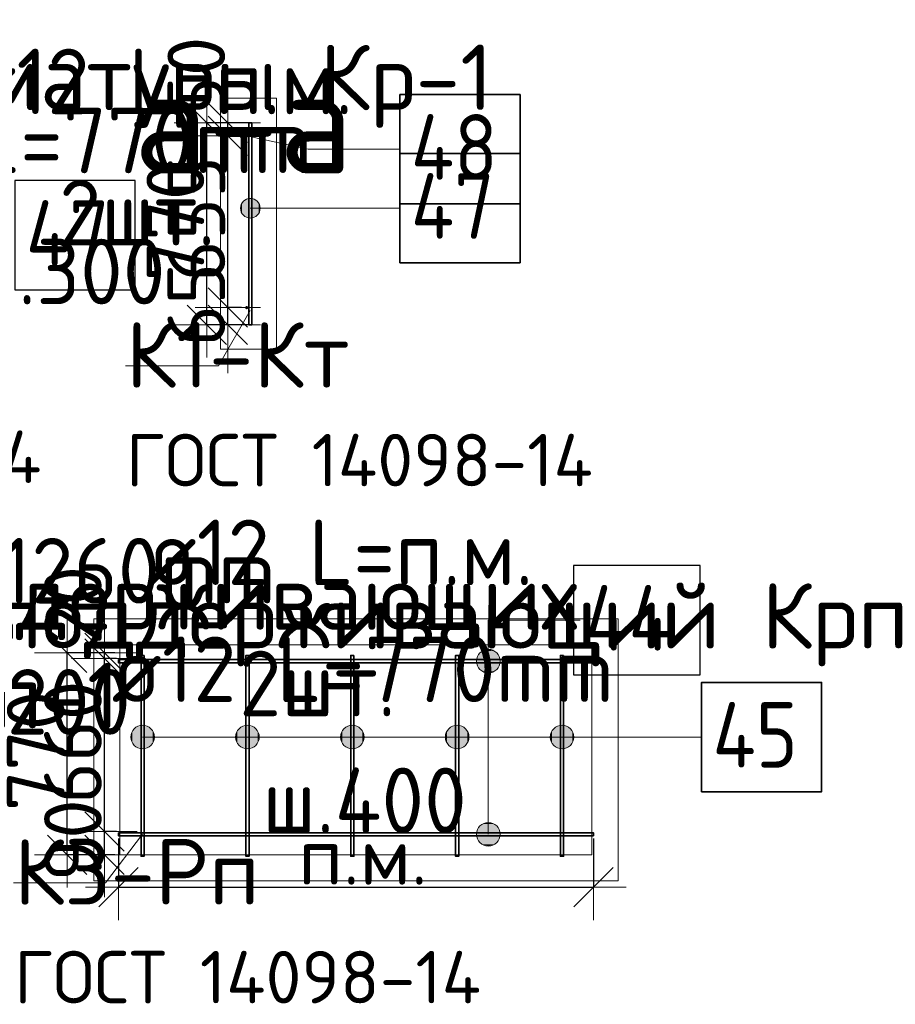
# Model space of a CAD drawing. Header units: millimetres. Extents: x 13527 to 139154, y -122592 to 61893.
# Tile 129 of 130: x 104926 to 108266, y 50713 to 54468. Entities that reach past the tile are written whole.
import ezdxf

# ---------------------------------------------------------------- set-up
doc = ezdxf.new("R2010")
doc.units = ezdxf.units.MM
doc.header["$PDMODE"] = 65
for name, color, linetype, lineweight in [('Standard', 7, 'Continuous', 25), ('Арм.стержн. Доп. арматура', 180, 'Continuous', 35), ('Размерная линия_ общее', 7, 'Continuous', 13)]:
    doc.layers.add(name, color=color, linetype=linetype, lineweight=lineweight)
doc.layers.add('Арм.стержн. Фиксатор', color=7, linetype='Continuous', lineweight=35, true_color=0x501e0f)
doc.styles.add('ARIAL', font='ARIAL.TTF')
doc.styles.add('ISOCPEUR', font='isocpeur.ttf')
doc.dimstyles.new('DIMSTYLE_3', dxfattribs={"dimtxt": 220, "dimasz": 250, "dimexe": 0, "dimexo": 0, "dimgap": 110, "dimtad": 2, "dimdec": 0, "dimrnd": 5, "dimzin": 12, "dimdsep": 46, "dimtxsty": 'ISOCPEUR', "dimblk1": 'ALL_ML_STRICH', "dimblk2": 'ALL_ML_STRICH', "dimsah": 1, "dimcen": 0, "dimclrd": 7, "dimclre": 256, "dimclrt": 7, "dimadec": 0, "dimazin": 0, "dimtfac": 1, "dimtdec": 0, "dimtix": 1, "dimtmove": 2, "dimatfit": 3, "dimfxl": 0, "dimtvp": 1.2, "dimtzin": 0, "dimlwd": 0, "dimlwe": -3, "dimarcsym": 0})
doc.dimstyles.new('DIMSTYLE_5', dxfattribs={"dimtxt": 220, "dimasz": 250, "dimexe": 0, "dimexo": 0, "dimgap": 110, "dimtad": 2, "dimdec": 0, "dimrnd": 5, "dimzin": 12, "dimdsep": 46, "dimtxsty": 'ISOCPEUR', "dimblk1": 'ALL_ML_STRICH', "dimblk2": 'ALL_ML_STRICH', "dimsah": 1, "dimcen": 0, "dimclrd": 7, "dimclre": 256, "dimclrt": 7, "dimadec": 0, "dimazin": 0, "dimtfac": 1, "dimtdec": 0, "dimtix": 1, "dimtmove": 2, "dimatfit": 3, "dimfxl": 0, "dimtzin": 0, "dimlwd": 0, "dimlwe": -3, "dimarcsym": 0})

# ---------------------------------------------------------------- blocks, each defined once
blk = doc.blocks.new('ALL_ML_STRICH')
at = {"color": 0, "linetype": 'ByBlock', "lineweight": -2}
for p, q in [((0, -0.5), (0, 0.5)), ((-0.3, -0.3), (0.3, 0.3)), ((-1, 0), (0.5, 0))]:
    blk.add_line(p, q, dxfattribs=at)
blk = doc.blocks.new('*D59')
at = {"layer": 'DEFPOINTS', "color": 7, "linetype": 'Continuous', "lineweight": 13, "transparency": 33554687}
for p in [(105395, 51371.3), (105249.2, 51283.3), (105389, 51283.3)]:
    blk.add_point(p, dxfattribs=at)
at = {"layer": 'Размерная линия_ общее', "color": 253, "linetype": 'Continuous', "lineweight": -2, "true_color": 0xa0a0a0, "transparency": 33554687}
for p, q in [((105295, 51371.3), (105249.2, 51371.3)), ((105289, 51283.3), (105249.2, 51283.3))]:
    blk.add_line(p, q, dxfattribs=at)
at = {"layer": 'Размерная линия_ общее', "color": 7, "linetype": 'Continuous', "lineweight": -2, "transparency": 33554687}
blk.add_line((105249.2, 51283.3), (105249.2, 51371.3), dxfattribs=at)
at = {"layer": 'Размерная линия_ общее', "color": 7, "linetype": 'Continuous', "lineweight": 13, "transparency": 33554687, "xscale": 250, "yscale": 250, "zscale": 250}
for p, rotation in [((105249.2, 51283.3), 270), ((105249.2, 51371.3), 90)]:
    blk.add_blockref('ALL_ML_STRICH', p, dxfattribs=dict(at, rotation=rotation))
at = {"layer": 'Размерная линия_ общее', "color": 7, "linetype": 'Continuous', "lineweight": 13, "transparency": 33554687, "insert": (105129.2, 51338.3), "char_height": 220, "width": 440, "attachment_point": 5, "rotation": 90, "style": 'ISOCPEUR'}
blk.add_mtext('\\A1;{90}', dxfattribs=at)
blk = doc.blocks.new('*D60')
at = {"layer": 'DEFPOINTS', "color": 7, "linetype": 'Continuous', "lineweight": 13, "transparency": 33554687}
for p in [(105395, 52031.3), (105249.2, 51371.3), (105395, 51371.3)]:
    blk.add_point(p, dxfattribs=at)
at = {"layer": 'Размерная линия_ общее', "color": 253, "linetype": 'Continuous', "lineweight": -2, "true_color": 0xa0a0a0, "transparency": 33554687}
for p, q in [((105295, 52031.3), (105249.2, 52031.3)), ((105295, 51371.3), (105249.2, 51371.3))]:
    blk.add_line(p, q, dxfattribs=at)
at = {"layer": 'Размерная линия_ общее', "color": 7, "linetype": 'Continuous', "lineweight": -2, "transparency": 33554687}
blk.add_line((105249.2, 51371.3), (105249.2, 52031.3), dxfattribs=at)
at = {"layer": 'Размерная линия_ общее', "color": 7, "linetype": 'Continuous', "lineweight": 13, "transparency": 33554687, "xscale": 250, "yscale": 250, "zscale": 250}
for p, rotation in [((105249.2, 52031.3), 90), ((105249.2, 51371.3), 270)]:
    blk.add_blockref('ALL_ML_STRICH', p, dxfattribs=dict(at, rotation=rotation))
at = {"layer": 'Размерная линия_ общее', "color": 7, "linetype": 'Continuous', "lineweight": 13, "transparency": 33554687, "insert": (105129.2, 51712.3), "char_height": 220, "width": 660, "attachment_point": 5, "rotation": 90, "style": 'ISOCPEUR'}
blk.add_mtext('\\A1;{660}', dxfattribs=at)
blk = doc.blocks.new('*D61')
at = {"layer": 'DEFPOINTS', "color": 7, "linetype": 'Continuous', "lineweight": 13, "transparency": 33554687}
for p in [(105389, 52053.3), (105249.2, 52031.3), (105395, 52031.3)]:
    blk.add_point(p, dxfattribs=at)
at = {"layer": 'Размерная линия_ общее', "color": 253, "linetype": 'Continuous', "lineweight": -2, "true_color": 0xa0a0a0, "transparency": 33554687}
for p, q in [((105289, 52053.3), (105249.2, 52053.3)), ((105295, 52031.3), (105249.2, 52031.3))]:
    blk.add_line(p, q, dxfattribs=at)
at = {"layer": 'Размерная линия_ общее', "color": 7, "linetype": 'Continuous', "lineweight": -2, "transparency": 33554687}
blk.add_line((105249.2, 52031.3), (105249.2, 52053.3), dxfattribs=at)
at = {"layer": 'Размерная линия_ общее', "color": 7, "linetype": 'Continuous', "lineweight": 13, "transparency": 33554687, "xscale": 250, "yscale": 250, "zscale": 250}
for p, rotation in [((105249.2, 52031.3), 270), ((105249.2, 52053.3), 90)]:
    blk.add_blockref('ALL_ML_STRICH', p, dxfattribs=dict(at, rotation=rotation))
at = {"layer": 'Размерная линия_ общее', "color": 7, "linetype": 'Continuous', "lineweight": 13, "transparency": 33554687, "insert": (105129, 52234), "char_height": 220, "width": 440, "attachment_point": 5, "rotation": 90, "style": 'ISOCPEUR'}
blk.add_mtext('\\A1;{20}', dxfattribs=at)
blk = doc.blocks.new('*D62')
at = {"layer": 'DEFPOINTS', "color": 7, "linetype": 'Continuous', "lineweight": 13, "transparency": 33554687}
for p in [(105389, 52053.3), (105107.2, 51283.3), (105389, 51283.3)]:
    blk.add_point(p, dxfattribs=at)
at = {"layer": 'Размерная линия_ общее', "color": 253, "linetype": 'Continuous', "lineweight": -2, "true_color": 0xa0a0a0, "transparency": 33554687}
for p, q in [((105289, 52053.3), (105107.2, 52053.3)), ((105289, 51283.3), (105107.2, 51283.3))]:
    blk.add_line(p, q, dxfattribs=at)
at = {"layer": 'Размерная линия_ общее', "color": 7, "linetype": 'Continuous', "lineweight": -2, "transparency": 33554687}
blk.add_line((105107.2, 51283.3), (105107.2, 52053.3), dxfattribs=at)
at = {"layer": 'Размерная линия_ общее', "color": 7, "linetype": 'Continuous', "lineweight": 13, "transparency": 33554687, "xscale": 250, "yscale": 250, "zscale": 250}
for p, rotation in [((105107.2, 52053.3), 90), ((105107.2, 51283.3), 270)]:
    blk.add_blockref('ALL_ML_STRICH', p, dxfattribs=dict(at, rotation=rotation))
at = {"layer": 'Размерная линия_ общее', "color": 7, "linetype": 'Continuous', "lineweight": 13, "transparency": 33554687, "insert": (104987.2, 51679.3), "char_height": 220, "width": 660, "attachment_point": 5, "rotation": 90, "style": 'ISOCPEUR'}
blk.add_mtext('\\A1;{770}', dxfattribs=at)
blk = doc.blocks.new('*D525')
at = {"layer": 'DEFPOINTS', "color": 7, "linetype": 'Continuous', "lineweight": 13, "transparency": 33554687}
for p in [(105819.9, 54074.6), (105640, 53304.6), (105819.9, 53304.6)]:
    blk.add_point(p, dxfattribs=at)
at = {"layer": 'Размерная линия_ общее', "color": 253, "linetype": 'Continuous', "lineweight": -2, "true_color": 0xa0a0a0, "transparency": 33554687}
for p, q in [((105719.9, 54074.6), (105640, 54074.6)), ((105719.9, 53304.6), (105640, 53304.6))]:
    blk.add_line(p, q, dxfattribs=at)
at = {"layer": 'Размерная линия_ общее', "color": 7, "linetype": 'Continuous', "lineweight": -2, "transparency": 33554687}
blk.add_line((105640, 53304.6), (105640, 54074.6), dxfattribs=at)
at = {"layer": 'Размерная линия_ общее', "color": 7, "linetype": 'Continuous', "lineweight": 13, "transparency": 33554687, "xscale": 250, "yscale": 250, "zscale": 250}
for p, rotation in [((105640, 54074.6), 90), ((105640, 53304.6), 270)]:
    blk.add_blockref('ALL_ML_STRICH', p, dxfattribs=dict(at, rotation=rotation))
at = {"layer": 'Размерная линия_ общее', "color": 7, "linetype": 'Continuous', "lineweight": 13, "transparency": 33554687, "insert": (105520, 53700.6), "char_height": 220, "width": 660, "attachment_point": 5, "rotation": 90, "style": 'ISOCPEUR'}
blk.add_mtext('\\A1;{770}', dxfattribs=at)
blk = doc.blocks.new('*D526')
at = {"layer": 'DEFPOINTS', "color": 7, "linetype": 'Continuous', "lineweight": 13, "transparency": 33554687}
for p in [(105792, 53369.6), (105720.1, 53304.6), (105819.9, 53304.6)]:
    blk.add_point(p, dxfattribs=at)
at = {"layer": 'Размерная линия_ общее', "color": 253, "linetype": 'Continuous', "lineweight": -2, "true_color": 0xa0a0a0, "transparency": 33554687}
for p, q in [((105772, 53369.6), (105720.1, 53369.6)), ((105799.9, 53304.6), (105720.1, 53304.6))]:
    blk.add_line(p, q, dxfattribs=at)
at = {"layer": 'Размерная линия_ общее', "color": 7, "linetype": 'Continuous', "lineweight": -2, "transparency": 33554687}
blk.add_line((105720.1, 53304.6), (105720.1, 53369.6), dxfattribs=at)
at = {"layer": 'Размерная линия_ общее', "color": 7, "linetype": 'Continuous', "lineweight": 13, "transparency": 33554687, "xscale": 250, "yscale": 250, "zscale": 250}
for p, rotation in [((105720.1, 53304.6), 270), ((105720.1, 53369.6), 90)]:
    blk.add_blockref('ALL_ML_STRICH', p, dxfattribs=dict(at, rotation=rotation))
at = {"layer": 'Размерная линия_ общее', "color": 7, "linetype": 'Continuous', "lineweight": 13, "transparency": 33554687, "insert": (105599.9, 53381.1), "char_height": 220, "width": 440, "attachment_point": 5, "rotation": 90, "style": 'ISOCPEUR'}
blk.add_mtext('\\A1;{65}', dxfattribs=at)
blk = doc.blocks.new('*D527')
at = {"layer": 'DEFPOINTS', "color": 7, "linetype": 'Continuous', "lineweight": 13, "transparency": 33554687}
for p in [(105798, 54024.6), (105720.1, 53369.6), (105792, 53369.6)]:
    blk.add_point(p, dxfattribs=at)
at = {"layer": 'Размерная линия_ общее', "color": 253, "linetype": 'Continuous', "lineweight": -2, "true_color": 0xa0a0a0, "transparency": 33554687}
for p, q in [((105778, 54024.6), (105720.1, 54024.6)), ((105772, 53369.6), (105720.1, 53369.6))]:
    blk.add_line(p, q, dxfattribs=at)
at = {"layer": 'Размерная линия_ общее', "color": 7, "linetype": 'Continuous', "lineweight": -2, "transparency": 33554687}
blk.add_line((105720.1, 53369.6), (105720.1, 54024.6), dxfattribs=at)
at = {"layer": 'Размерная линия_ общее', "color": 7, "linetype": 'Continuous', "lineweight": 13, "transparency": 33554687, "xscale": 250, "yscale": 250, "zscale": 250}
for p, rotation in [((105720.1, 54024.6), 90), ((105720.1, 53369.6), 270)]:
    blk.add_blockref('ALL_ML_STRICH', p, dxfattribs=dict(at, rotation=rotation))
at = {"layer": 'Размерная линия_ общее', "color": 7, "linetype": 'Continuous', "lineweight": 13, "transparency": 33554687, "insert": (105600.1, 53708.1), "char_height": 220, "width": 660, "attachment_point": 5, "rotation": 90, "style": 'ISOCPEUR'}
blk.add_mtext('\\A1;{655}', dxfattribs=at)
blk = doc.blocks.new('*D528')
at = {"layer": 'DEFPOINTS', "color": 7, "linetype": 'Continuous', "lineweight": 13, "transparency": 33554687}
for p in [(105819.9, 54074.6), (105720.1, 54024.6), (105798, 54024.6)]:
    blk.add_point(p, dxfattribs=at)
at = {"layer": 'Размерная линия_ общее', "color": 253, "linetype": 'Continuous', "lineweight": -2, "true_color": 0xa0a0a0, "transparency": 33554687}
for p, q in [((105799.9, 54074.6), (105720.1, 54074.6)), ((105778, 54024.6), (105720.1, 54024.6))]:
    blk.add_line(p, q, dxfattribs=at)
at = {"layer": 'Размерная линия_ общее', "color": 7, "linetype": 'Continuous', "lineweight": -2, "transparency": 33554687}
blk.add_line((105720.1, 54024.6), (105720.1, 54074.6), dxfattribs=at)
at = {"layer": 'Размерная линия_ общее', "color": 7, "linetype": 'Continuous', "lineweight": 13, "transparency": 33554687, "xscale": 250, "yscale": 250, "zscale": 250}
for p, rotation in [((105720.1, 54024.6), 270), ((105720.1, 54074.6), 90)]:
    blk.add_blockref('ALL_ML_STRICH', p, dxfattribs=dict(at, rotation=rotation))
at = {"layer": 'Размерная линия_ общее', "color": 7, "linetype": 'Continuous', "lineweight": 13, "transparency": 33554687, "insert": (105599.9, 54247.7), "char_height": 220, "width": 440, "attachment_point": 5, "rotation": 90, "style": 'ISOCPEUR'}
blk.add_mtext('\\A1;{50}', dxfattribs=at)
blk = doc.blocks.new('*D653')
at = {"layer": 'DEFPOINTS', "color": 7, "linetype": 'Continuous', "lineweight": 13, "transparency": 33554687}
for p in [(105302.7, 51365.3), (107114.7, 51365.3), (105302.7, 51159.1)]:
    blk.add_point(p, dxfattribs=at)
at = {"layer": 'Размерная линия_ общее', "color": 253, "linetype": 'Continuous', "lineweight": -2, "true_color": 0xa0a0a0, "transparency": 33554687}
for p, q in [((105302.7, 51345.3), (105302.7, 51159.1)), ((107114.7, 51345.3), (107114.7, 51159.1))]:
    blk.add_line(p, q, dxfattribs=at)
at = {"layer": 'Размерная линия_ общее', "color": 7, "linetype": 'Continuous', "lineweight": -2, "transparency": 33554687}
blk.add_line((105302.7, 51159.1), (107114.7, 51159.1), dxfattribs=at)
at = {"layer": 'Размерная линия_ общее', "color": 7, "linetype": 'Continuous', "lineweight": 13, "transparency": 33554687, "xscale": 250, "yscale": 250, "zscale": 250, "rotation": 180}
blk.add_blockref('ALL_ML_STRICH', (105302.7, 51159.1), dxfattribs=at)
at = {"layer": 'Размерная линия_ общее', "color": 7, "linetype": 'Continuous', "lineweight": 13, "transparency": 33554687, "xscale": 250, "yscale": 250, "zscale": 250}
blk.add_blockref('ALL_ML_STRICH', (107114.7, 51159.1), dxfattribs=at)
at = {"layer": 'Размерная линия_ общее', "color": 7, "linetype": 'Continuous', "lineweight": 13, "transparency": 33554687, "insert": (105988.7, 51389.1), "char_height": 220, "width": 11, "attachment_point": 1, "line_spacing_factor": 0.60241, "style": 'ISOCPEUR'}
blk.add_mtext('п.м.', dxfattribs=at)

msp = doc.modelspace()

# ---------------------------------------------------------------- hatches: boundary and pattern name
at = {"layer": 'Арм.стержн. Доп. арматура', "linetype": 'Continuous', "lineweight": 35, "transparency": 33554687}
for points in [[(105798, 54024.6), (105797.5, 54026.9), (105796.2, 54028.9), (105794.3, 54030.2), (105792, 54030.6), (105789.7, 54030.2), (105787.8, 54028.9), (105786.5, 54026.9), (105786, 54024.6), (105786.5, 54022.3), (105787.8, 54020.4), (105789.7, 54019.1), (105792, 54018.6), (105794.3, 54019.1), (105796.2, 54020.4), (105797.5, 54022.3)], [(105798, 53369.6), (105797.5, 53371.9), (105796.2, 53373.9), (105794.3, 53375.2), (105792, 53375.6), (105789.7, 53375.2), (105787.8, 53373.9), (105786.5, 53371.9), (105786, 53369.6), (105786.5, 53367.3), (105787.8, 53365.4), (105789.7, 53364.1), (105792, 53363.6), (105794.3, 53364.1), (105796.2, 53365.4), (105797.5, 53367.3)]]:
    msp.add_hatch(color=34, dxfattribs=at).paths.add_polyline_path(points)
at = {"layer": 'Арм.стержн. Доп. арматура', "linetype": 'Continuous', "lineweight": 13, "transparency": 33554687}
for points in [[(105787.3, 53716.7), (105787.3, 53781.2), (105773.8, 53767.7)], [(105806, 53711.4), (105806, 53786.4), (105787.3, 53781.2)], [(105806, 53711.4), (105787.3, 53781.2), (105787.3, 53716.7)], [(105824.8, 53716.7), (105824.8, 53781.2), (105806, 53786.4)], [(105824.8, 53716.7), (105806, 53786.4), (105806, 53711.4)], [(105838.3, 53730.2), (105838.3, 53767.7), (105824.8, 53781.2)], [(105838.3, 53730.2), (105824.8, 53781.2), (105824.8, 53716.7)], [(105773.8, 53730.2), (105773.8, 53767.7), (105768.5, 53748.9)], [(105787.3, 53716.7), (105773.8, 53767.7), (105773.8, 53730.2)], [(105838.3, 53767.7), (105838.3, 53730.2), (105843.5, 53748.9)]]:
    msp.add_hatch(color=7, dxfattribs=at).paths.add_polyline_path(points)
at = {"layer": 'Арм.стержн. Фиксатор', "linetype": 'Continuous', "lineweight": 13, "transparency": 33554687}
for points in [[(106752.5, 52043.8), (106675.1, 52043.8), (106668.8, 52021.3)], [(106752.5, 52043.8), (106668.8, 52021.3), (106758.8, 52021.3)], [(106736.3, 52060), (106691.3, 52060), (106675.1, 52043.8)], [(106736.3, 52060), (106675.1, 52043.8), (106752.5, 52043.8)], [(106691.3, 52060), (106736.3, 52060), (106713.8, 52066.3)], [(106758.8, 52021.3), (106668.8, 52021.3), (106675.1, 51998.8)], [(106758.8, 52021.3), (106675.1, 51998.8), (106752.5, 51998.8)], [(106752.5, 51998.8), (106675.1, 51998.8), (106691.3, 51982.6)], [(106752.5, 51998.8), (106691.3, 51982.6), (106736.3, 51982.6)], [(106736.3, 51982.6), (106691.3, 51982.6), (106713.8, 51976.3)], [(105356.3, 51709.6), (105356.3, 51754.6), (105350, 51732.1)], [(105372.5, 51693.4), (105372.5, 51770.8), (105356.3, 51754.6)], [(105372.5, 51693.4), (105356.3, 51754.6), (105356.3, 51709.6)], [(105395, 51687.1), (105395, 51777.1), (105372.5, 51770.8)], [(105395, 51687.1), (105372.5, 51770.8), (105372.5, 51693.4)], [(105417.5, 51693.4), (105417.5, 51770.8), (105395, 51777.1)], [(105417.5, 51693.4), (105395, 51777.1), (105395, 51687.1)], [(105433.7, 51709.6), (105433.7, 51754.6), (105417.5, 51770.8)], [(105433.7, 51709.6), (105417.5, 51770.8), (105417.5, 51693.4)], [(105433.7, 51754.6), (105433.7, 51709.6), (105440, 51732.1)], [(105756.3, 51709.6), (105756.3, 51754.6), (105750, 51732.1)], [(105772.5, 51693.4), (105772.5, 51770.8), (105756.3, 51754.6)], [(105772.5, 51693.4), (105756.3, 51754.6), (105756.3, 51709.6)], [(105795, 51687.1), (105795, 51777.1), (105772.5, 51770.8)], [(105795, 51687.1), (105772.5, 51770.8), (105772.5, 51693.4)], [(105817.5, 51693.4), (105817.5, 51770.8), (105795, 51777.1)], [(105817.5, 51693.4), (105795, 51777.1), (105795, 51687.1)], [(105833.7, 51709.6), (105833.7, 51754.6), (105817.5, 51770.8)], [(105833.7, 51709.6), (105817.5, 51770.8), (105817.5, 51693.4)], [(105833.7, 51754.6), (105833.7, 51709.6), (105840, 51732.1)], [(106156.3, 51709.6), (106156.3, 51754.6), (106150, 51732.1)], [(106172.5, 51693.4), (106172.5, 51770.8), (106156.3, 51754.6)], [(106172.5, 51693.4), (106156.3, 51754.6), (106156.3, 51709.6)], [(106195, 51687.1), (106195, 51777.1), (106172.5, 51770.8)], [(106195, 51687.1), (106172.5, 51770.8), (106172.5, 51693.4)], [(106217.5, 51693.4), (106217.5, 51770.8), (106195, 51777.1)], [(106217.5, 51693.4), (106195, 51777.1), (106195, 51687.1)], [(106233.7, 51709.6), (106233.7, 51754.6), (106217.5, 51770.8)], [(106233.7, 51709.6), (106217.5, 51770.8), (106217.5, 51693.4)], [(106233.7, 51754.6), (106233.7, 51709.6), (106240, 51732.1)], [(106556.3, 51709.6), (106556.3, 51754.6), (106550, 51732.1)], [(106572.5, 51693.4), (106572.5, 51770.8), (106556.3, 51754.6)], [(106572.5, 51693.4), (106556.3, 51754.6), (106556.3, 51709.6)], [(106595, 51687.1), (106595, 51777.1), (106572.5, 51770.8)], [(106595, 51687.1), (106572.5, 51770.8), (106572.5, 51693.4)], [(106617.5, 51693.4), (106617.5, 51770.8), (106595, 51777.1)], [(106617.5, 51693.4), (106595, 51777.1), (106595, 51687.1)], [(106633.7, 51709.6), (106633.7, 51754.6), (106617.5, 51770.8)], [(106633.7, 51709.6), (106617.5, 51770.8), (106617.5, 51693.4)], [(106633.7, 51754.6), (106633.7, 51709.6), (106640, 51732.1)], [(106956.3, 51709.6), (106956.3, 51754.6), (106950, 51732.1)], [(106972.5, 51693.4), (106972.5, 51770.8), (106956.3, 51754.6)], [(106972.5, 51693.4), (106956.3, 51754.6), (106956.3, 51709.6)], [(106995, 51687.1), (106995, 51777.1), (106972.5, 51770.8)], [(106995, 51687.1), (106972.5, 51770.8), (106972.5, 51693.4)], [(107017.5, 51693.4), (107017.5, 51770.8), (106995, 51777.1)], [(107017.5, 51693.4), (106995, 51777.1), (106995, 51687.1)], [(107033.7, 51709.6), (107033.7, 51754.6), (107017.5, 51770.8)], [(107033.7, 51709.6), (107017.5, 51770.8), (107017.5, 51693.4)], [(107033.7, 51754.6), (107033.7, 51709.6), (107040, 51732.1)], [(106691.3, 51400), (106736.3, 51400), (106713.8, 51406.3)], [(106752.5, 51383.8), (106675.1, 51383.8), (106668.8, 51361.3)], [(106752.5, 51383.8), (106668.8, 51361.3), (106758.8, 51361.3)], [(106736.3, 51400), (106691.3, 51400), (106675.1, 51383.8)], [(106736.3, 51400), (106675.1, 51383.8), (106752.5, 51383.8)], [(106758.8, 51361.3), (106668.8, 51361.3), (106675.1, 51338.8)], [(106758.8, 51361.3), (106675.1, 51338.8), (106752.5, 51338.8)], [(106752.5, 51338.8), (106675.1, 51338.8), (106691.3, 51322.6)], [(106752.5, 51338.8), (106691.3, 51322.6), (106736.3, 51322.6)], [(106736.3, 51322.6), (106691.3, 51322.6), (106713.8, 51316.3)]]:
    msp.add_hatch(color=7, dxfattribs=at).paths.add_polyline_path(points)

# ---------------------------------------------------------------- linework, layer by layer
at = {"layer": 'Standard', "color": 52, "linetype": 'Continuous', "lineweight": 13, "transparency": 33554687}
for p, q in [((105308.7, 51283.3), (105308.7, 52083.3)), ((105308.7, 51283.3), (105308.7, 52083.3)), ((107108.7, 52083.3), (105308.7, 52083.3)), ((105308.7, 52083.3), (107108.7, 52083.3)), ((105308.7, 51283.3), (105308.7, 52083.3)), ((105308.7, 51283.3), (105308.7, 52083.3)), ((107108.7, 52083.3), (105308.7, 52083.3)), ((105308.7, 52083.3), (107108.7, 52083.3)), ((107108.7, 51283.3), (107108.7, 52083.3)), ((107108.7, 51283.3), (107108.7, 52083.3)), ((107108.7, 51283.3), (107108.7, 52083.3)), ((107108.7, 51283.3), (107108.7, 52083.3)), ((107108.7, 51283.3), (105308.7, 51283.3)), ((105308.7, 51283.3), (107108.7, 51283.3)), ((107108.7, 51283.3), (105308.7, 51283.3)), ((105308.7, 51283.3), (107108.7, 51283.3))]:
    msp.add_line(p, q, dxfattribs=at)
at = {"layer": 'Standard', "color": 7, "linetype": 'Continuous', "lineweight": 13, "transparency": 33554687}
for points in [[(105692, 53210.6), (105906, 53210.6), (105906, 54168.6), (105692, 54168.6), (105692, 53210.6)], [(105806, 53358.5), (105684.9, 53147.8), (105329.6, 53147.8)], [(105208.7, 51183.3), (107208.7, 51183.3), (107208.7, 52183.3), (105208.7, 52183.3), (105208.7, 51183.3)], [(105395, 51361.3), (105253.3, 51176), (104903.3, 51176)]]:
    msp.add_lwpolyline(points, dxfattribs=at)
at = {"layer": 'Арм.стержн. Доп. арматура', "color": 7, "linetype": 'Continuous', "lineweight": 13, "transparency": 33554687}
for p, q in [((106026.4, 53973.9), (105792, 54024.6)), ((106026.4, 53973.9), (106376.4, 53973.9)), ((105806, 53786.4), (105806, 53786.4)), ((105768.5, 53748.9), (105768.5, 53748.9)), ((105906.4, 53748.9), (105806, 53748.9)), ((105843.5, 53748.9), (105843.5, 53748.9)), ((105906.4, 53748.9), (106376.4, 53748.9)), ((105806, 53711.4), (105806, 53711.4))]:
    msp.add_line(p, q, dxfattribs=at)
at = {"layer": 'Арм.стержн. Доп. арматура', "color": 7, "linetype": 'Continuous', "lineweight": 35, "transparency": 33554687}
for points in [[(106376.4, 53765.6), (106834.7, 53765.6), (106834.7, 54182.2), (106376.4, 54182.2), (106376.4, 53765.6)], [(106376.4, 53540.6), (106834.7, 53540.6), (106834.7, 53957.2), (106376.4, 53957.2), (106376.4, 53540.6)]]:
    msp.add_lwpolyline(points, dxfattribs=at)
at = {"layer": 'Арм.стержн. Доп. арматура', "color": 34, "linetype": 'Continuous', "lineweight": 35, "transparency": 33554687}
msp.add_lwpolyline([(105812, 54074.6), (105812, 53304.6), (105800, 53304.6), (105800, 54074.6), (105812, 54074.6)], dxfattribs=at)
at = {"layer": 'Арм.стержн. Доп. арматура', "color": 7, "linetype": 'Continuous', "lineweight": 25, "transparency": 33554687}
msp.add_lwpolyline([(104907.9, 53437.3), (105366.2, 53437.3), (105366.2, 53854), (104907.9, 53854), (104907.9, 53437.3)], dxfattribs=at)
at = {"layer": 'Арм.стержн. Доп. арматура', "color": 7, "linetype": 'Continuous', "lineweight": 13, "transparency": 33554687}
msp.add_circle((105806, 53748.9), 37.5, dxfattribs=at)
at = {"layer": 'Арм.стержн. Фиксатор', "color": 7, "linetype": 'Continuous', "lineweight": 13, "transparency": 33554687}
for p, q in [((106713.8, 52178), (107063.8, 52178)), ((106713.8, 52178), (106713.8, 52021.3)), ((106713.8, 52178), (106713.8, 51361.3)), ((106713.8, 52066.3), (106713.8, 52066.3)), ((106668.8, 52021.3), (106668.8, 52021.3)), ((106758.8, 52021.3), (106758.8, 52021.3)), ((106713.8, 51976.3), (106713.8, 51976.3)), ((105395, 51777.1), (105395, 51777.1)), ((105795, 51777.1), (105795, 51777.1)), ((106195, 51777.1), (106195, 51777.1)), ((106595, 51777.1), (106595, 51777.1)), ((106995, 51777.1), (106995, 51777.1)), ((105350, 51732.1), (105350, 51732.1)), ((107056.9, 51732.1), (105395, 51732.1)), ((105440, 51732.1), (105440, 51732.1)), ((105750, 51732.1), (105750, 51732.1)), ((107056.9, 51732.1), (105795, 51732.1)), ((105840, 51732.1), (105840, 51732.1)), ((106150, 51732.1), (106150, 51732.1)), ((107056.9, 51732.1), (106195, 51732.1)), ((106240, 51732.1), (106240, 51732.1)), ((106550, 51732.1), (106550, 51732.1)), ((107056.9, 51732.1), (106595, 51732.1)), ((106640, 51732.1), (106640, 51732.1)), ((106950, 51732.1), (106950, 51732.1)), ((107056.9, 51732.1), (106995, 51732.1)), ((107040, 51732.1), (107040, 51732.1)), ((107056.9, 51732.1), (107526.9, 51732.1)), ((105395, 51687.1), (105395, 51687.1)), ((105795, 51687.1), (105795, 51687.1)), ((106195, 51687.1), (106195, 51687.1)), ((106595, 51687.1), (106595, 51687.1)), ((106995, 51687.1), (106995, 51687.1)), ((106713.8, 51406.3), (106713.8, 51406.3)), ((106668.8, 51361.3), (106668.8, 51361.3)), ((106758.8, 51361.3), (106758.8, 51361.3)), ((106713.8, 51316.3), (106713.8, 51316.3))]:
    msp.add_line(p, q, dxfattribs=at)
at = {"layer": 'Арм.стержн. Фиксатор', "color": 7, "linetype": 'Continuous', "lineweight": 25, "transparency": 33554687}
msp.add_lwpolyline([(107038.8, 51969.6), (107522.1, 51969.6), (107522.1, 52386.3), (107038.8, 52386.3), (107038.8, 51969.6)], dxfattribs=at)
at = {"layer": 'Арм.стержн. Фиксатор', "color": 34, "linetype": 'Continuous', "lineweight": 35, "transparency": 33554687}
for points in [[(105302.7, 52027.3), (107114.7, 52027.3), (107114.7, 52015.3), (105302.7, 52015.3), (105302.7, 52027.3)], [(105401, 52043.3), (105401, 51277.3), (105389, 51277.3), (105389, 52043.3), (105401, 52043.3)], [(105801, 52043.3), (105801, 51277.3), (105789, 51277.3), (105789, 52043.3), (105801, 52043.3)], [(106201, 52043.3), (106201, 51277.3), (106189, 51277.3), (106189, 52043.3), (106201, 52043.3)], [(106601, 52043.3), (106601, 51277.3), (106589, 51277.3), (106589, 52043.3), (106601, 52043.3)], [(107001, 52043.3), (107001, 51277.3), (106989, 51277.3), (106989, 52043.3), (107001, 52043.3)], [(105302.7, 51367.3), (107114.7, 51367.3), (107114.7, 51355.3), (105302.7, 51355.3), (105302.7, 51367.3)]]:
    msp.add_lwpolyline(points, dxfattribs=at)
at = {"layer": 'Арм.стержн. Фиксатор', "color": 7, "linetype": 'Continuous', "lineweight": 35, "transparency": 33554687}
msp.add_lwpolyline([(107526.9, 51523.7), (107985.2, 51523.7), (107985.2, 51940.4), (107526.9, 51940.4), (107526.9, 51523.7)], dxfattribs=at)
at = {"layer": 'Арм.стержн. Фиксатор', "color": 7, "linetype": 'Continuous', "lineweight": 13, "transparency": 33554687}
for centre in [(106713.8, 52021.3), (105395, 51732.1), (105795, 51732.1), (106195, 51732.1), (106595, 51732.1), (106995, 51732.1), (106713.8, 51361.3)]:
    msp.add_circle(centre, 45, dxfattribs=at)

# ---------------------------------------------------------------- texts
at = {"layer": 'Standard', "color": 7, "linetype": 'Continuous', "lineweight": 13, "transparency": 33554687, "char_height": 250, "attachment_point": 2, "style": 'ISOCPEUR'}
for s, insert, width in [('\\A1;{\\fISOCPEUR|i0|b0;\\H250.000000;\\W1.000000;\\C7;Каркас поперечной арматуры Кр-1}\\P', (104016.5, 54373.1), 5647.778), ('\\A1;{\\fISOCPEUR|i0|b0;\\H250.000000;\\W1.000000;\\C7;Каркас поддерживающий Крп-1}\\P', (106127.8, 52319.6), 5009.994)]:
    msp.add_mtext(s, dxfattribs=dict(at, insert=insert, width=width))
at = {"layer": 'Standard', "color": 7, "linetype": 'Continuous', "lineweight": 18, "transparency": 33554687, "insert": (105779.5, 54281.3), "char_height": 400, "width": 1104, "attachment_point": 2, "style": 'ISOCPEUR'}
msp.add_mtext('\\A1;{\\fISOCPEUR|i0|b0;\\H400.000000;\\W1.000000;\\C7;а-а}\\P', dxfattribs=at)
at = {"layer": 'Standard', "color": 7, "linetype": 'Continuous', "lineweight": 13, "transparency": 33554687, "char_height": 250, "style": 'ARIAL'}
for s, insert, width, attachment_point, line_spacing_factor in [('\\A1;{\\fISOCPEUR|i0|b0;\\H250.000000;\\W1.000000;\\C7;К1-Кт}\\P{\\fISOCPEUR|i0|b0;\\H200.000000;\\W1.000000;\\C7;ГОСТ 14098-14}\\P', (103228, 53327.5), 2228.544, 1, 1.024096), ('\\A1;{\\fISOCPEUR|i0|b0;\\H250.000000;\\W1.000000;\\C7;К1-Кт}\\P{\\fISOCPEUR|i0|b0;\\H200.000000;\\W1.000000;\\C7;ГОСТ 14098-14}\\P', (105331, 53314.9), 2228.544, 1, 1.024096), ('\\A1;{\\fISOCPEUR|i0|b0;\\H250.000000;\\W1.000000;\\C7;Схема раскрепления поддерживающих}\\P{\\fISOCPEUR|i0|b0;\\H250.000000;\\W1.000000;\\C7;каркасов  Крп-1}\\P', (104056.8, 52391.2), 6078.52, 2, 0.903614), ('\\A1;{\\fISOCPEUR|i0|b0;\\H250.000000;\\W1.000000;\\C7;К3-Рп}\\P{\\fISOCPEUR|i0|b0;\\H200.000000;\\W1.000000;\\C7;ГОСТ 14098-14}\\P', (104904.7, 51343.1), 2223.136, 1, 1.024096)]:
    msp.add_mtext(s, dxfattribs=dict(at, insert=insert, width=width, attachment_point=attachment_point, line_spacing_factor=line_spacing_factor))
at = {"layer": 'Арм.стержн. Доп. арматура', "color": 7, "linetype": 'Continuous', "lineweight": 25, "transparency": 33554687, "char_height": 250, "attachment_point": 7, "style": 'ISOCPEUR'}
for s, insert, width in [('\\W0.94;ø12 L=п.м.', (104726.4, 54107.2), 1666.526), ('\\W0.96;ø12 L=770mm ', (104126.4, 53882.2), 2268.514), ('\\W0.88;48', (106418.1, 53857.2), 484.994), ('\\W0.94;2шт. ', (105076.4, 53607.2), 967.739), ('\\W0.88;47', (106418.1, 53632.2), 484.994), ('\\W0.88;47', (104949.5, 53529), 484.994), ('\\W0.95;ш.300 ', (104713.9, 53382.2), 1093.33)]:
    msp.add_mtext(s, dxfattribs=dict(at, insert=insert, width=width))
at = {"layer": 'Арм.стержн. Фиксатор', "color": 7, "linetype": 'Continuous', "lineweight": 25, "transparency": 33554687, "char_height": 250, "attachment_point": 7, "style": 'ISOCPEUR'}
for s, insert, width in [('\\W0.94;ø12 L=п.м.', (105413.8, 52311.3), 1666.526), ('\\W0.94;ø12 L=1260mm ', (103907.8, 52241.3), 2391.341), ('\\W0.89;44', (107080.5, 52061.3), 510.874), ('\\W0.96;ø12 L=770mm ', (105276.9, 51865.4), 2268.514), ('\\W0.94;2шт. ', (105763.8, 51811.3), 967.739), ('\\W0.92;ш.1200 ', (104495.3, 51741.3), 1214.02), ('\\W0.88;45', (107568.5, 51615.4), 484.994), ('\\W0.95;ш.400 ', (105851.9, 51365.4), 1118.528)]:
    msp.add_mtext(s, dxfattribs=dict(at, insert=insert, width=width))

# ---------------------------------------------------------------- dimensions: what is measured, and where the dimension line sits
at = {"layer": 'Размерная линия_ общее', "color": 7, "linetype": 'Continuous', "lineweight": 13, "transparency": 33554687}
for base, p1, p2, dimstyle, picture, middle in [((105720.1, 54074.6), (105778, 54024.6), (105799.9, 54074.6), 'DIMSTYLE_3', '*D528', (105599.9, 54247.7)), ((105640, 54074.6), (105719.9, 53304.6), (105719.9, 54074.6), 'DIMSTYLE_5', '*D525', (105520, 53700.6)), ((105720.1, 54024.6), (105772, 53369.6), (105778, 54024.6), 'DIMSTYLE_5', '*D527', (105600.1, 53708.1)), ((105720.1, 53369.6), (105799.9, 53304.6), (105772, 53369.6), 'DIMSTYLE_3', '*D526', (105599.9, 53381.1)), ((105249.2, 52053.3), (105295, 52031.3), (105289, 52053.3), 'DIMSTYLE_3', '*D61', (105129, 52234)), ((105107.2, 52053.3), (105289, 51283.3), (105289, 52053.3), 'DIMSTYLE_5', '*D62', (104987.2, 51679.3)), ((105249.2, 52031.3), (105295, 51371.3), (105295, 52031.3), 'DIMSTYLE_5', '*D60', (105129.2, 51712.3)), ((105249.2, 51371.3), (105289, 51283.3), (105295, 51371.3), 'DIMSTYLE_3', '*D59', (105129.2, 51338.3))]:
    dim = msp.add_linear_dim(base=base, p1=p1, p2=p2, angle=90, dimstyle=dimstyle, override={"dimpost": '<>', "dimclrd": 7, "dimclre": 253, "dimclrt": 7, "dimlwd": 0, "dimlwe": 65533}, dxfattribs=at)
    dim.commit()
    dim.dimension.update_dxf_attribs({"geometry": picture, "text_midpoint": middle, "dimtype": 160})
dim = msp.add_linear_dim(base=(107114.7, 51159.1), p1=(105302.7, 51345.3), p2=(107114.7, 51345.3), text='п.м.', dimstyle='DIMSTYLE_5', override={"dimpost": '<>', "dimclrd": 7, "dimclre": 253, "dimclrt": 7, "dimlwd": 0, "dimlwe": 65533}, dxfattribs=at)
dim.commit()
dim.dimension.update_dxf_attribs({"geometry": '*D653', "text_midpoint": (106208.7, 51269.1), "dimtype": 160})

doc.saveas('drawing.dxf')
